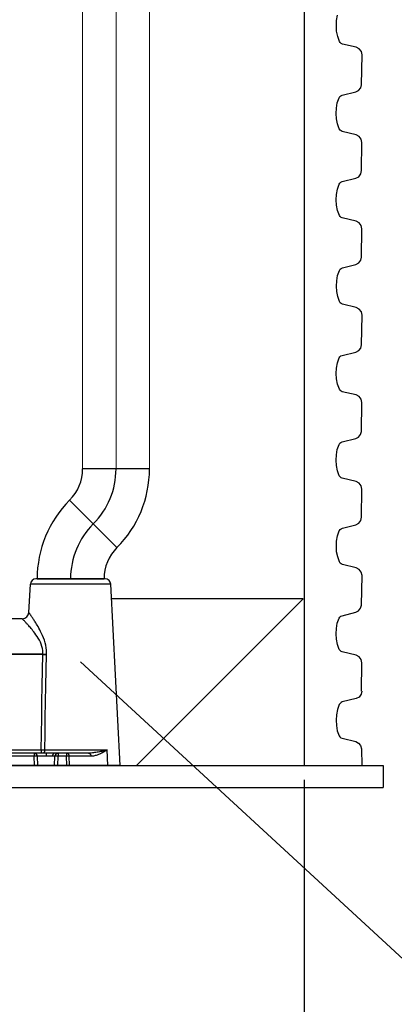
# Model space of a CAD drawing. Header units: millimetres. Extents: x 2060 to 2634, y 1467 to 1764.
# Tile 52 of 64: x 2550 to 2563, y 1566 to 1600. Entities that reach past the tile are written whole.
import ezdxf

# ---------------------------------------------------------------- set-up
doc = ezdxf.new("R2010")
doc.units = ezdxf.units.MM
doc.styles.get("Standard").update_dxf_attribs({"font": 'arial.ttf'})
doc.dimstyles.new('Kopia Sebastian 1do30', dxfattribs={"dimtxt": 60, "dimasz": 75, "dimexe": 10, "dimexo": 50, "dimgap": 30, "dimtad": 1, "dimdec": 0, "dimtxsty": 'Standard', "dimcen": 2.5, "dimclrd": 256, "dimclre": 256, "dimclrt": 256, "dimadec": 0, "dimazin": 0, "dimtfac": 1, "dimtdec": 0, "dimtmove": 0, "dimatfit": 3, "dimfxl": 0, "dimlwd": -1, "dimlwe": -1, "dimarcsym": 0})

# ---------------------------------------------------------------- blocks, each defined once
blk = doc.blocks.new('*D21')
for p, q in [((2529.072, 1573.722), (2529.072, 1562.657)), ((2559.472, 1573.722), (2559.472, 1562.657)), ((2530.572, 1562.757), (2557.972, 1562.757))]:
    blk.add_line(p, q)
for points in [[(2530.572, 1563.007), (2530.572, 1562.507), (2529.072, 1562.757)], [(2557.972, 1562.507), (2557.972, 1563.007), (2559.472, 1562.757)]]:
    blk.add_solid(points)
at = {"layer": 'DEFPOINTS', "color": 0}
for p in [(2529.072, 1574.222), (2559.472, 1574.222), (2559.472, 1562.757)]:
    blk.add_point(p, dxfattribs=at)
at = {"insert": (2544.272, 1564.065), "char_height": 1.5, "attachment_point": 5}
blk.add_mtext('%%C800mm', dxfattribs=at)

msp = doc.modelspace()

# ---------------------------------------------------------------- linework, layer by layer
at = {"lineweight": 0, "ltscale": 2}
msp.add_line((2553.029, 1584.366), (2553.029, 1637.693), dxfattribs=at)
at = {"ltscale": 20}
for p, q in [((2559.472, 1634.572), (2559.472, 1574.218)), ((2554.175, 1584.366), (2551.884, 1584.366)), ((2553.06, 1581.675), (2551.44, 1583.295)), ((2551.44, 1583.295), (2553.06, 1581.675)), ((2550.325, 1580.604), (2552.617, 1580.604)), ((2559.444, 1579.922), (2552.875, 1579.922)), ((2553.745, 1574.222), (2559.444, 1579.922)), ((2526.338, 1574.223), (2562.178, 1574.218)), ((2562.178, 1574.218), (2562.178, 1573.458)), ((2526.338, 1573.463), (2562.178, 1573.458))]:
    msp.add_line(p, q, dxfattribs=at)
at = {"lineweight": 0}
for p, q in [((2551.883, 1584.366), (2551.883, 1618.998)), ((2554.175, 1584.366), (2554.175, 1618.998)), ((2563.982, 1566.553), (2551.814, 1577.764))]:
    msp.add_line(p, q, dxfattribs=at)
at = {"linetype": 'Continuous'}
for p, q in [((2560.588, 1599.713), (2560.618, 1599.895)), ((2560.577, 1599.529), (2560.588, 1599.713)), ((2560.588, 1599.347), (2560.577, 1599.529)), ((2560.624, 1599.169), (2560.588, 1599.347)), ((2560.686, 1598.998), (2560.624, 1599.169)), ((2560.711, 1598.959), (2560.686, 1598.998)), ((2560.746, 1598.929), (2560.711, 1598.959)), ((2560.788, 1598.91), (2560.746, 1598.929)), ((2561.259, 1598.797), (2560.788, 1598.91)), ((2561.362, 1598.742), (2561.259, 1598.797)), ((2561.434, 1598.649), (2561.362, 1598.742)), ((2561.46, 1598.538), (2561.434, 1598.649)), ((2561.437, 1597.518), (2561.46, 1598.538)), ((2561.411, 1597.409), (2561.437, 1597.518)), ((2560.777, 1597.157), (2561.241, 1597.273)), ((2561.241, 1597.273), (2561.342, 1597.324)), ((2561.342, 1597.324), (2561.411, 1597.409)), ((2560.58, 1596.718), (2560.611, 1596.9)), ((2560.611, 1596.9), (2560.672, 1597.072)), ((2560.672, 1597.072), (2560.698, 1597.111)), ((2560.698, 1597.111), (2560.734, 1597.14)), ((2560.734, 1597.14), (2560.777, 1597.157)), ((2560.57, 1596.534), (2560.58, 1596.718)), ((2560.58, 1596.352), (2560.57, 1596.534)), ((2560.617, 1596.174), (2560.58, 1596.352)), ((2560.679, 1596.003), (2560.617, 1596.174)), ((2560.704, 1595.964), (2560.679, 1596.003)), ((2560.738, 1595.934), (2560.704, 1595.964)), ((2560.781, 1595.915), (2560.738, 1595.934)), ((2561.252, 1595.802), (2560.781, 1595.915)), ((2561.355, 1595.747), (2561.252, 1595.802)), ((2561.426, 1595.655), (2561.355, 1595.747)), ((2561.453, 1595.543), (2561.426, 1595.655)), ((2561.441, 1594.577), (2561.453, 1595.543)), ((2561.414, 1594.464), (2561.441, 1594.577)), ((2560.674, 1594.114), (2560.7, 1594.152)), ((2560.7, 1594.152), (2560.736, 1594.181)), ((2560.736, 1594.181), (2560.779, 1594.199)), ((2560.779, 1594.199), (2561.243, 1594.315)), ((2561.243, 1594.315), (2561.345, 1594.369)), ((2561.345, 1594.369), (2561.414, 1594.464)), ((2560.582, 1593.76), (2560.613, 1593.941)), ((2560.613, 1593.941), (2560.674, 1594.114)), ((2560.572, 1593.576), (2560.582, 1593.76)), ((2560.582, 1593.394), (2560.572, 1593.576)), ((2560.619, 1593.216), (2560.582, 1593.394)), ((2560.681, 1593.044), (2560.619, 1593.216)), ((2560.705, 1593.005), (2560.681, 1593.044)), ((2560.74, 1592.975), (2560.705, 1593.005)), ((2560.782, 1592.956), (2560.74, 1592.975)), ((2561.254, 1592.844), (2560.782, 1592.956)), ((2561.356, 1592.788), (2561.254, 1592.844)), ((2561.428, 1592.696), (2561.356, 1592.788)), ((2561.455, 1592.584), (2561.428, 1592.696)), ((2561.443, 1591.619), (2561.455, 1592.584)), ((2561.35, 1591.416), (2561.418, 1591.507)), ((2561.418, 1591.507), (2561.443, 1591.619)), ((2560.62, 1590.989), (2560.681, 1591.162)), ((2560.681, 1591.162), (2560.707, 1591.2)), ((2560.707, 1591.2), (2560.743, 1591.229)), ((2560.743, 1591.229), (2560.785, 1591.246)), ((2560.785, 1591.246), (2561.25, 1591.362)), ((2561.25, 1591.362), (2561.35, 1591.416)), ((2560.579, 1590.623), (2560.589, 1590.807)), ((2560.589, 1590.807), (2560.62, 1590.989)), ((2560.589, 1590.441), (2560.579, 1590.623)), ((2560.626, 1590.263), (2560.589, 1590.441)), ((2560.688, 1590.092), (2560.626, 1590.263)), ((2560.712, 1590.053), (2560.688, 1590.092)), ((2560.747, 1590.023), (2560.712, 1590.053)), ((2560.789, 1590.004), (2560.747, 1590.023)), ((2561.261, 1589.891), (2560.789, 1590.004)), ((2561.363, 1589.836), (2561.261, 1589.891)), ((2561.435, 1589.744), (2561.363, 1589.836)), ((2561.461, 1589.632), (2561.435, 1589.744)), ((2561.438, 1588.613), (2561.461, 1589.632)), ((2561.344, 1588.418), (2561.412, 1588.504)), ((2561.412, 1588.504), (2561.438, 1588.613)), ((2560.612, 1587.994), (2560.674, 1588.167)), ((2560.674, 1588.167), (2560.7, 1588.205)), ((2560.7, 1588.205), (2560.735, 1588.234)), ((2560.735, 1588.234), (2560.778, 1588.252)), ((2560.778, 1588.252), (2561.243, 1588.367)), ((2561.243, 1588.367), (2561.344, 1588.418)), ((2560.572, 1587.628), (2560.582, 1587.813)), ((2560.582, 1587.813), (2560.612, 1587.994)), ((2560.582, 1587.447), (2560.572, 1587.628)), ((2560.618, 1587.268), (2560.582, 1587.447)), ((2560.68, 1587.097), (2560.618, 1587.268)), ((2560.705, 1587.058), (2560.68, 1587.097)), ((2560.74, 1587.028), (2560.705, 1587.058)), ((2560.782, 1587.009), (2560.74, 1587.028)), ((2561.254, 1586.897), (2560.782, 1587.009)), ((2561.356, 1586.841), (2561.254, 1586.897)), ((2561.428, 1586.749), (2561.356, 1586.841)), ((2561.454, 1586.637), (2561.428, 1586.749)), ((2561.436, 1585.651), (2561.454, 1586.637)), ((2560.776, 1585.29), (2561.241, 1585.406)), ((2561.241, 1585.406), (2561.342, 1585.456)), ((2561.342, 1585.456), (2561.41, 1585.542)), ((2561.41, 1585.542), (2561.436, 1585.651)), ((2560.61, 1585.032), (2560.672, 1585.205)), ((2560.672, 1585.205), (2560.698, 1585.243)), ((2560.698, 1585.243), (2560.733, 1585.272)), ((2560.733, 1585.272), (2560.776, 1585.29)), ((2560.57, 1584.666), (2560.58, 1584.851)), ((2560.58, 1584.851), (2560.61, 1585.032)), ((2560.58, 1584.485), (2560.57, 1584.666)), ((2560.616, 1584.306), (2560.58, 1584.485)), ((2560.678, 1584.135), (2560.616, 1584.306)), ((2560.703, 1584.096), (2560.678, 1584.135)), ((2560.738, 1584.066), (2560.703, 1584.096)), ((2560.78, 1584.047), (2560.738, 1584.066)), ((2561.252, 1583.935), (2560.78, 1584.047)), ((2561.354, 1583.879), (2561.252, 1583.935)), ((2561.426, 1583.787), (2561.354, 1583.879)), ((2561.452, 1583.675), (2561.426, 1583.787)), ((2561.441, 1582.71), (2561.452, 1583.675)), ((2561.415, 1582.598), (2561.441, 1582.71)), ((2560.783, 1582.337), (2561.248, 1582.453)), ((2561.248, 1582.453), (2561.348, 1582.506)), ((2561.348, 1582.506), (2561.415, 1582.598)), ((2560.587, 1581.898), (2560.617, 1582.08)), ((2560.617, 1582.08), (2560.679, 1582.252)), ((2560.679, 1582.252), (2560.705, 1582.291)), ((2560.705, 1582.291), (2560.74, 1582.32)), ((2560.74, 1582.32), (2560.783, 1582.337)), ((2560.577, 1581.714), (2560.587, 1581.898)), ((2560.587, 1581.532), (2560.577, 1581.714)), ((2560.623, 1581.354), (2560.587, 1581.532)), ((2560.685, 1581.183), (2560.623, 1581.354)), ((2560.71, 1581.144), (2560.685, 1581.183)), ((2560.745, 1581.114), (2560.71, 1581.144)), ((2560.787, 1581.095), (2560.745, 1581.114)), ((2561.258, 1580.982), (2560.787, 1581.095)), ((2561.361, 1580.927), (2561.258, 1580.982)), ((2561.433, 1580.835), (2561.361, 1580.927)), ((2561.459, 1580.723), (2561.433, 1580.835)), ((2561.436, 1579.703), (2561.459, 1580.723)), ((2550.043, 1579.452), (2550.094, 1580.424)), ((2552.848, 1580.424), (2550.094, 1580.424)), ((2552.659, 1580.604), (2550.283, 1580.604)), ((2553.174, 1574.22), (2552.848, 1580.424)), ((2561.41, 1579.595), (2561.436, 1579.703)), ((2550.043, 1579.451), (2550.043, 1579.452)), ((2550.045, 1579.449), (2550.043, 1579.451)), ((2550.047, 1579.446), (2550.045, 1579.449)), ((2550.055, 1579.435), (2550.047, 1579.446)), ((2550.065, 1579.42), (2550.055, 1579.435)), ((2550.079, 1579.4), (2550.065, 1579.42)), ((2550.087, 1579.389), (2550.079, 1579.4)), ((2550.095, 1579.376), (2550.087, 1579.389)), ((2550.105, 1579.363), (2550.095, 1579.376)), ((2550.115, 1579.348), (2550.105, 1579.363)), ((2550.125, 1579.333), (2550.115, 1579.348)), ((2550.136, 1579.317), (2550.125, 1579.333)), ((2560.697, 1579.296), (2560.733, 1579.325)), ((2560.733, 1579.325), (2560.776, 1579.342)), ((2560.776, 1579.342), (2561.24, 1579.458)), ((2561.24, 1579.458), (2561.341, 1579.509)), ((2561.341, 1579.509), (2561.41, 1579.595)), ((2549.815, 1579.236), (2549.098, 1579.236)), ((2549.816, 1579.235), (2549.815, 1579.236)), ((2549.817, 1579.234), (2549.816, 1579.235)), ((2549.835, 1579.216), (2549.817, 1579.234)), ((2549.849, 1579.201), (2549.835, 1579.216)), ((2549.857, 1579.192), (2549.849, 1579.201)), ((2549.867, 1579.183), (2549.857, 1579.192)), ((2549.877, 1579.172), (2549.867, 1579.183)), ((2549.888, 1579.161), (2549.877, 1579.172)), ((2549.899, 1579.149), (2549.888, 1579.161)), ((2549.911, 1579.136), (2549.899, 1579.149)), ((2549.924, 1579.122), (2549.911, 1579.136)), ((2549.938, 1579.108), (2549.924, 1579.122)), ((2549.952, 1579.092), (2549.938, 1579.108)), ((2549.968, 1579.075), (2549.952, 1579.092)), ((2549.985, 1579.057), (2549.968, 1579.075)), ((2550.003, 1579.036), (2549.985, 1579.057)), ((2550.023, 1579.014), (2550.003, 1579.036)), ((2550.045, 1578.99), (2550.023, 1579.014)), ((2550.068, 1578.963), (2550.045, 1578.99)), ((2550.147, 1579.3), (2550.136, 1579.317)), ((2550.16, 1579.281), (2550.147, 1579.3)), ((2550.173, 1579.261), (2550.16, 1579.281)), ((2550.188, 1579.239), (2550.173, 1579.261)), ((2550.203, 1579.215), (2550.188, 1579.239)), ((2550.221, 1579.189), (2550.203, 1579.215)), ((2550.239, 1579.16), (2550.221, 1579.189)), ((2550.259, 1579.128), (2550.239, 1579.16)), ((2550.281, 1579.093), (2550.259, 1579.128)), ((2550.304, 1579.055), (2550.281, 1579.093)), ((2550.33, 1579.013), (2550.304, 1579.055)), ((2550.356, 1578.967), (2550.33, 1579.013)), ((2560.579, 1578.904), (2560.61, 1579.085)), ((2560.61, 1579.085), (2560.671, 1579.258)), ((2560.671, 1579.258), (2560.697, 1579.296)), ((2550.094, 1578.934), (2550.068, 1578.963)), ((2550.121, 1578.902), (2550.094, 1578.934)), ((2550.15, 1578.866), (2550.121, 1578.902)), ((2550.182, 1578.828), (2550.15, 1578.866)), ((2550.215, 1578.786), (2550.182, 1578.828)), ((2550.25, 1578.74), (2550.215, 1578.786)), ((2550.286, 1578.69), (2550.25, 1578.74)), ((2550.325, 1578.634), (2550.286, 1578.69)), ((2550.385, 1578.918), (2550.356, 1578.967)), ((2550.415, 1578.863), (2550.385, 1578.918)), ((2550.446, 1578.803), (2550.415, 1578.863)), ((2550.479, 1578.737), (2550.446, 1578.803)), ((2550.512, 1578.664), (2550.479, 1578.737)), ((2550.545, 1578.585), (2550.512, 1578.664)), ((2560.569, 1578.719), (2560.579, 1578.904)), ((2560.58, 1578.537), (2560.569, 1578.719)), ((2550.364, 1578.573), (2550.325, 1578.634)), ((2550.402, 1578.506), (2550.364, 1578.573)), ((2550.438, 1578.435), (2550.402, 1578.506)), ((2550.468, 1578.363), (2550.438, 1578.435)), ((2550.492, 1578.29), (2550.468, 1578.363)), ((2550.576, 1578.501), (2550.545, 1578.585)), ((2550.601, 1578.415), (2550.576, 1578.501)), ((2550.622, 1578.329), (2550.601, 1578.415)), ((2550.636, 1578.246), (2550.622, 1578.329)), ((2560.616, 1578.359), (2560.58, 1578.537)), ((2560.678, 1578.188), (2560.616, 1578.359)), ((2550.516, 1578.012), (2548.59, 1578.012)), ((2550.516, 1578.028), (2548.873, 1578.026)), ((2550.508, 1578.221), (2550.492, 1578.29)), ((2550.507, 1577.476), (2550.516, 1578.012)), ((2550.517, 1578.154), (2550.508, 1578.221)), ((2550.516, 1578.028), (2550.52, 1578.089)), ((2550.516, 1578.024), (2550.516, 1578.028)), ((2550.516, 1578.028), (2550.56, 1578.024)), ((2550.516, 1578.02), (2550.516, 1578.024)), ((2550.516, 1578.016), (2550.516, 1578.02)), ((2550.516, 1578.012), (2550.516, 1578.016)), ((2550.516, 1578.012), (2550.538, 1578.011)), ((2550.52, 1578.089), (2550.517, 1578.154)), ((2550.538, 1578.011), (2550.56, 1578.011)), ((2550.56, 1578.024), (2550.582, 1578.022)), ((2550.56, 1578.011), (2550.581, 1578.011)), ((2550.581, 1578.011), (2550.602, 1578.011)), ((2550.582, 1578.022), (2550.602, 1578.02)), ((2550.602, 1578.02), (2550.622, 1578.019)), ((2550.602, 1578.011), (2550.622, 1578.011)), ((2550.622, 1578.019), (2550.642, 1578.017)), ((2550.622, 1578.011), (2550.641, 1578.012)), ((2550.632, 1577.476), (2550.641, 1578.012)), ((2550.643, 1578.167), (2550.636, 1578.246)), ((2550.641, 1578.016), (2550.642, 1578.017)), ((2550.641, 1578.014), (2550.641, 1578.016)), ((2550.641, 1578.013), (2550.641, 1578.014)), ((2550.641, 1578.012), (2550.641, 1578.013)), ((2550.642, 1578.017), (2550.645, 1578.09)), ((2550.645, 1578.09), (2550.643, 1578.167)), ((2560.703, 1578.149), (2560.678, 1578.188)), ((2560.737, 1578.119), (2560.703, 1578.149)), ((2560.78, 1578.1), (2560.737, 1578.119)), ((2561.251, 1577.988), (2560.78, 1578.1)), ((2561.354, 1577.932), (2561.251, 1577.988)), ((2561.426, 1577.84), (2561.354, 1577.932)), ((2561.452, 1577.728), (2561.426, 1577.84)), ((2561.44, 1576.763), (2561.452, 1577.728)), ((2550.499, 1576.937), (2550.507, 1577.476)), ((2550.623, 1576.937), (2550.632, 1577.476)), ((2550.491, 1576.395), (2550.499, 1576.937)), ((2550.613, 1576.395), (2550.623, 1576.937)), ((2561.426, 1576.651), (2561.354, 1576.559)), ((2561.452, 1576.763), (2561.426, 1576.651)), ((2550.482, 1575.849), (2550.491, 1576.395)), ((2550.604, 1575.849), (2550.613, 1576.395)), ((2560.678, 1576.303), (2560.616, 1576.131)), ((2560.703, 1576.342), (2560.678, 1576.303)), ((2560.737, 1576.372), (2560.703, 1576.342)), ((2560.78, 1576.391), (2560.737, 1576.372)), ((2561.251, 1576.503), (2560.78, 1576.391)), ((2561.354, 1576.559), (2561.251, 1576.503)), ((2560.58, 1575.953), (2560.569, 1575.771)), ((2560.616, 1576.131), (2560.58, 1575.953)), ((2550.474, 1575.299), (2550.482, 1575.849)), ((2550.595, 1575.299), (2550.604, 1575.849)), ((2560.569, 1575.771), (2560.579, 1575.587)), ((2550.465, 1574.746), (2550.474, 1575.299)), ((2550.586, 1574.746), (2550.595, 1575.299)), ((2560.579, 1575.587), (2560.61, 1575.405)), ((2560.61, 1575.405), (2560.671, 1575.233)), ((2560.671, 1575.233), (2560.697, 1575.195)), ((2560.697, 1575.195), (2560.733, 1575.166)), ((2560.733, 1575.166), (2560.776, 1575.148)), ((2560.776, 1575.148), (2561.24, 1575.032)), ((2561.24, 1575.032), (2561.341, 1574.982)), ((2561.341, 1574.982), (2561.41, 1574.896)), ((2550.632, 1574.638), (2545.894, 1574.638)), ((2548.761, 1574.746), (2550.465, 1574.746)), ((2550.22, 1574.638), (2550.22, 1574.53)), ((2550.465, 1574.746), (2550.465, 1574.638)), ((2550.465, 1574.746), (2550.487, 1574.746)), ((2550.487, 1574.746), (2550.508, 1574.746)), ((2550.508, 1574.746), (2550.528, 1574.746)), ((2550.535, 1574.639), (2550.526, 1574.638)), ((2550.528, 1574.746), (2550.548, 1574.746)), ((2550.544, 1574.643), (2550.535, 1574.639)), ((2550.552, 1574.65), (2550.544, 1574.643)), ((2550.548, 1574.746), (2550.567, 1574.746)), ((2550.56, 1574.659), (2550.552, 1574.65)), ((2550.567, 1574.669), (2550.56, 1574.659)), ((2550.567, 1574.746), (2550.586, 1574.746)), ((2550.573, 1574.682), (2550.567, 1574.669)), ((2550.578, 1574.697), (2550.573, 1574.682)), ((2550.582, 1574.712), (2550.578, 1574.697)), ((2550.585, 1574.729), (2550.582, 1574.712)), ((2550.586, 1574.746), (2550.585, 1574.729)), ((2550.586, 1574.746), (2552.727, 1574.746)), ((2550.632, 1574.638), (2550.632, 1574.637)), ((2550.669, 1574.638), (2550.632, 1574.638)), ((2550.632, 1574.637), (2550.632, 1574.633)), ((2550.632, 1574.633), (2550.632, 1574.626)), ((2550.632, 1574.626), (2550.633, 1574.618)), ((2550.633, 1574.618), (2550.633, 1574.607)), ((2550.633, 1574.607), (2550.633, 1574.594)), ((2550.707, 1574.639), (2550.669, 1574.638)), ((2550.748, 1574.64), (2550.707, 1574.639)), ((2550.789, 1574.64), (2550.748, 1574.64)), ((2550.829, 1574.64), (2550.789, 1574.64)), ((2550.867, 1574.639), (2550.829, 1574.64)), ((2550.901, 1574.638), (2550.867, 1574.639)), ((2550.877, 1574.607), (2550.868, 1574.594)), ((2550.886, 1574.618), (2550.877, 1574.607)), ((2550.897, 1574.626), (2550.886, 1574.618)), ((2550.909, 1574.633), (2550.897, 1574.626)), ((2550.933, 1574.638), (2550.901, 1574.638)), ((2550.921, 1574.637), (2550.909, 1574.633)), ((2550.933, 1574.638), (2550.921, 1574.637)), ((2552.086, 1574.638), (2550.933, 1574.638)), ((2551.05, 1574.638), (2551.05, 1574.53)), ((2551.336, 1574.638), (2551.336, 1574.53)), ((2551.336, 1574.638), (2551.349, 1574.637)), ((2551.349, 1574.637), (2551.362, 1574.633)), ((2551.362, 1574.633), (2551.374, 1574.626)), ((2551.374, 1574.626), (2551.385, 1574.618)), ((2551.385, 1574.618), (2551.395, 1574.607)), ((2551.395, 1574.607), (2551.404, 1574.594)), ((2552.116, 1574.639), (2552.086, 1574.638)), ((2552.086, 1574.638), (2552.099, 1574.637)), ((2552.099, 1574.637), (2552.112, 1574.633)), ((2552.112, 1574.633), (2552.124, 1574.626)), ((2552.148, 1574.64), (2552.116, 1574.639)), ((2552.124, 1574.626), (2552.135, 1574.618)), ((2552.135, 1574.618), (2552.145, 1574.607)), ((2552.145, 1574.607), (2552.154, 1574.594)), ((2552.182, 1574.642), (2552.148, 1574.64)), ((2552.217, 1574.645), (2552.182, 1574.642)), ((2552.255, 1574.649), (2552.217, 1574.645)), ((2552.295, 1574.654), (2552.255, 1574.649)), ((2552.336, 1574.66), (2552.295, 1574.654)), ((2552.378, 1574.667), (2552.336, 1574.66)), ((2552.42, 1574.674), (2552.378, 1574.667)), ((2552.462, 1574.682), (2552.42, 1574.674)), ((2552.459, 1574.602), (2552.423, 1574.587)), ((2552.494, 1574.619), (2552.459, 1574.602)), ((2552.502, 1574.691), (2552.462, 1574.682)), ((2552.529, 1574.635), (2552.494, 1574.619)), ((2552.541, 1574.699), (2552.502, 1574.691)), ((2552.562, 1574.653), (2552.529, 1574.635)), ((2552.578, 1574.708), (2552.541, 1574.699)), ((2552.594, 1574.67), (2552.562, 1574.653)), ((2552.613, 1574.717), (2552.578, 1574.708)), ((2552.625, 1574.687), (2552.594, 1574.67)), ((2552.646, 1574.725), (2552.613, 1574.717)), ((2552.654, 1574.703), (2552.625, 1574.687)), ((2552.676, 1574.732), (2552.646, 1574.725)), ((2552.68, 1574.719), (2552.654, 1574.703)), ((2552.703, 1574.74), (2552.676, 1574.732)), ((2552.705, 1574.733), (2552.68, 1574.719)), ((2552.727, 1574.746), (2552.703, 1574.74)), ((2552.727, 1574.746), (2552.705, 1574.733)), ((2552.748, 1574.22), (2552.727, 1574.746)), ((2561.41, 1574.896), (2561.436, 1574.787)), ((2561.436, 1574.787), (2561.449, 1574.218)), ((2550.22, 1574.53), (2547.25, 1574.53)), ((2550.238, 1574.531), (2550.22, 1574.53)), ((2550.236, 1574.22), (2550.22, 1574.53)), ((2550.255, 1574.532), (2550.238, 1574.531)), ((2550.272, 1574.532), (2550.255, 1574.532)), ((2550.287, 1574.532), (2550.272, 1574.532)), ((2550.3, 1574.533), (2550.287, 1574.532)), ((2550.312, 1574.532), (2550.3, 1574.533)), ((2550.321, 1574.532), (2550.312, 1574.532)), ((2550.328, 1574.532), (2550.321, 1574.532)), ((2550.332, 1574.531), (2550.328, 1574.532)), ((2550.334, 1574.53), (2550.332, 1574.531)), ((2550.633, 1574.53), (2550.334, 1574.53)), ((2550.35, 1574.22), (2550.334, 1574.53)), ((2550.633, 1574.594), (2550.633, 1574.58)), ((2550.633, 1574.58), (2550.633, 1574.564)), ((2550.633, 1574.564), (2550.633, 1574.547)), ((2550.633, 1574.547), (2550.633, 1574.53)), ((2550.662, 1574.531), (2550.633, 1574.53)), ((2550.692, 1574.532), (2550.662, 1574.531)), ((2550.722, 1574.533), (2550.692, 1574.532)), ((2550.752, 1574.534), (2550.722, 1574.533)), ((2550.781, 1574.533), (2550.752, 1574.534)), ((2550.807, 1574.532), (2550.781, 1574.533)), ((2550.831, 1574.531), (2550.807, 1574.532)), ((2550.851, 1574.53), (2550.831, 1574.531)), ((2550.853, 1574.547), (2550.851, 1574.53)), ((2550.936, 1574.53), (2550.851, 1574.53)), ((2550.856, 1574.564), (2550.853, 1574.547)), ((2550.862, 1574.58), (2550.856, 1574.564)), ((2550.868, 1574.594), (2550.862, 1574.58)), ((2550.92, 1574.22), (2550.936, 1574.53)), ((2550.938, 1574.531), (2550.936, 1574.53)), ((2550.942, 1574.532), (2550.938, 1574.531)), ((2550.949, 1574.532), (2550.942, 1574.532)), ((2550.958, 1574.532), (2550.949, 1574.532)), ((2550.97, 1574.533), (2550.958, 1574.532)), ((2550.983, 1574.532), (2550.97, 1574.533)), ((2550.999, 1574.532), (2550.983, 1574.532)), ((2551.015, 1574.532), (2550.999, 1574.532)), ((2551.032, 1574.531), (2551.015, 1574.532)), ((2551.05, 1574.53), (2551.032, 1574.531)), ((2551.034, 1574.22), (2551.05, 1574.53)), ((2551.336, 1574.53), (2551.05, 1574.53)), ((2551.344, 1574.22), (2551.336, 1574.53)), ((2551.352, 1574.53), (2551.336, 1574.53)), ((2551.368, 1574.531), (2551.352, 1574.53)), ((2551.383, 1574.531), (2551.368, 1574.531)), ((2551.397, 1574.531), (2551.383, 1574.531)), ((2551.41, 1574.53), (2551.397, 1574.531)), ((2551.404, 1574.594), (2551.411, 1574.58)), ((2551.422, 1574.53), (2551.41, 1574.53)), ((2551.411, 1574.58), (2551.416, 1574.564)), ((2551.416, 1574.564), (2551.42, 1574.547)), ((2551.42, 1574.547), (2551.422, 1574.53)), ((2552.172, 1574.53), (2551.422, 1574.53)), ((2551.429, 1574.22), (2551.422, 1574.53)), ((2552.154, 1574.594), (2552.161, 1574.58)), ((2552.161, 1574.58), (2552.166, 1574.564)), ((2552.166, 1574.564), (2552.17, 1574.547)), ((2552.17, 1574.547), (2552.172, 1574.53)), ((2552.198, 1574.531), (2552.172, 1574.53)), ((2552.226, 1574.533), (2552.198, 1574.531)), ((2552.256, 1574.537), (2552.226, 1574.533)), ((2552.286, 1574.543), (2552.256, 1574.537)), ((2552.319, 1574.551), (2552.286, 1574.543)), ((2552.353, 1574.561), (2552.319, 1574.551)), ((2552.388, 1574.573), (2552.353, 1574.561)), ((2552.423, 1574.587), (2552.388, 1574.573)), ((2553.174, 1574.22), (2545.764, 1574.22))]:
    msp.add_line(p, q, dxfattribs=at)
at = {"ltscale": 20}
for centre, radius, start, end in [((2550.369, 1584.366), 1.514, 315, 0), ((2550.369, 1584.366), 2.66, 315, 0), ((2550.369, 1584.366), 3.806, 315, 0), ((2554.131, 1580.604), 3.806, 135, 180), ((2554.131, 1580.604), 2.66, 135, 180), ((2554.131, 1580.604), 1.514, 135, 180)]:
    msp.add_arc(centre, radius, start, end, dxfattribs=at)
at = {"linetype": 'Continuous'}
for centre, radius, start, end in [((2550.283, 1580.414), 0.19, 90, 177), ((2552.659, 1580.414), 0.19, 3, 90), ((2549.815, 1579.464), 0.228, 269.9999, 357.0001), ((2550.22, 1574.524), 0.114, 3, 90), ((2551.05, 1574.524), 0.114, 90, 177)]:
    msp.add_arc(centre, radius, start, end, dxfattribs=at)

# ---------------------------------------------------------------- dimensions: what is measured, and where the dimension line sits
dim = msp.add_linear_dim(base=(2559.472, 1562.757), p1=(2529.072, 1574.222), p2=(2559.472, 1574.222), text='%%C800mm', dimstyle='Kopia Sebastian 1do30', override={"dimtxt": 1.5, "dimasz": 1.5, "dimexe": 0.1, "dimexo": 0.5, "dimgap": 0.5, "dimtxsty": 'Standard'})
dim.commit()
dim.dimension.update_dxf_attribs({"geometry": '*D21', "text_midpoint": (2544.272, 1564.065)})

doc.saveas('drawing.dxf')
